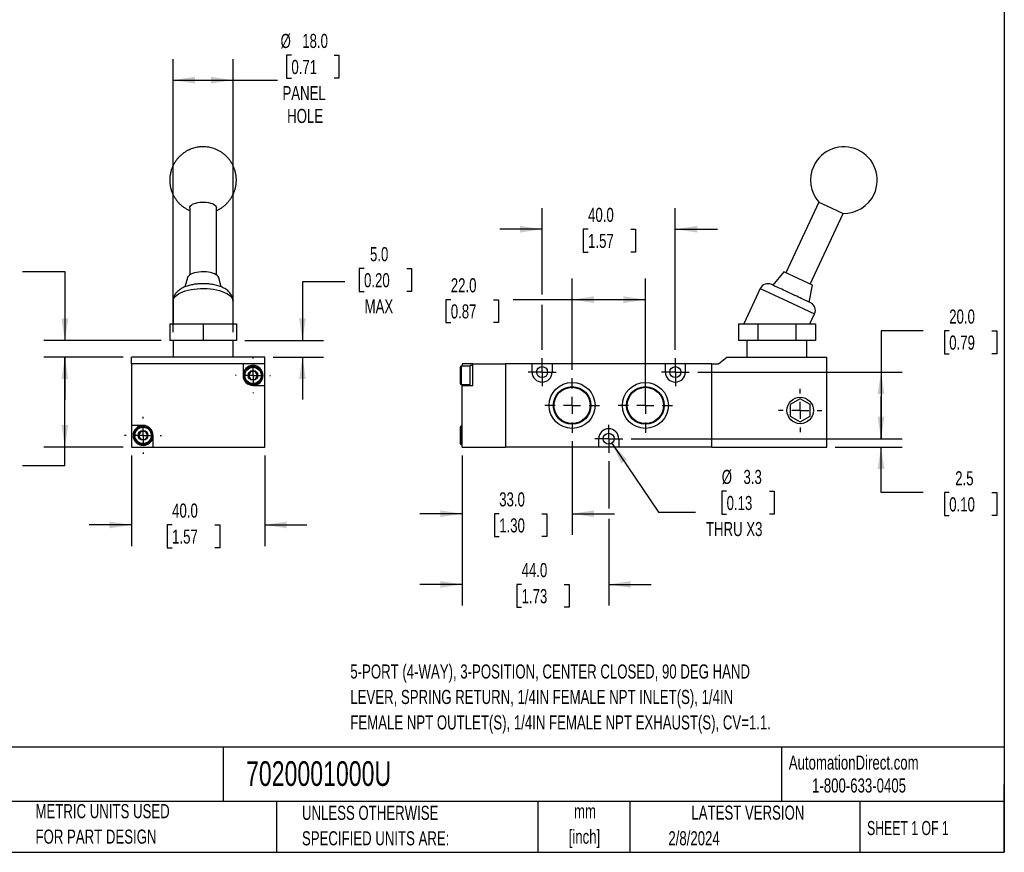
# Model space of a CAD drawing. Header units: millimetres. Extents: x 13 to 546, y 13 to 419.
# Tile 2 of 3: x 250 to 546, y 13 to 263. Entities that reach past the tile are written whole.
import ezdxf

# ---------------------------------------------------------------- set-up
doc = ezdxf.new("R2010")
doc.units = ezdxf.units.MM
doc.header["$LTSCALE"] = 2
doc.linetypes.add('CENTERX2', pattern=[20.32, 12.7, -2.54, 2.54, -2.54])
doc.layers.add('CENTER', color=40, linetype='CENTERX2')
doc.layers.add('DIMENSIONS', color=140, linetype='Continuous', lineweight=25)
doc.layers.add('TEXT', color=140, linetype='Continuous', lineweight=25)
doc.styles.add('SLDTEXTSTYLE0', font='TXT', dxfattribs={"width": 0.7})
doc.styles.add('SLDTEXTSTYLE1', font='TXT', dxfattribs={"width": 0.65})
doc.dimstyles.new('SLDDIMSTYLE2', dxfattribs={"dimtxt": 4.316016, "dimasz": 6.604, "dimexe": 0, "dimexo": 0.0625, "dimgap": 1.079004, "dimtad": 0, "dimtih": 1, "dimtoh": 1, "dimrnd": 1e-09, "dimzin": 12, "dimdsep": 46, "dimtxsty": 'SLDTEXTSTYLE0', "dimsah": 1, "dimcen": 0.09, "dimadec": 0, "dimazin": 3, "dimtfac": 1, "dimtmove": 0, "dimatfit": 0, "dimfxl": 0, "dimfrac": 2, "dimtolj": 1, "dimtzin": 12, "dimarcsym": 0})
doc.dimstyles.new('SLDDIMSTYLE3', dxfattribs={"dimtxt": 4.316016, "dimasz": 6.604, "dimexe": 0, "dimexo": 0.0625, "dimgap": 1.079004, "dimtad": 0, "dimtih": 1, "dimtoh": 1, "dimrnd": 1e-09, "dimzin": 4, "dimdsep": 46, "dimtxsty": 'SLDTEXTSTYLE0', "dimsah": 1, "dimcen": 0.09, "dimadec": 0, "dimazin": 1, "dimtfac": 1, "dimtofl": 0, "dimtmove": 0, "dimatfit": 3, "dimfxl": 0, "dimfrac": 2, "dimtolj": 1, "dimtzin": 12, "dimarcsym": 0})
doc.dimstyles.new('SLDDIMSTYLE4', dxfattribs={"dimtxt": 4.316016, "dimasz": 6.604, "dimexe": 0, "dimexo": 0.0625, "dimgap": 1.079004, "dimtad": 0, "dimtih": 1, "dimtoh": 1, "dimrnd": 1e-09, "dimzin": 4, "dimdsep": 46, "dimtxsty": 'SLDTEXTSTYLE0', "dimsah": 1, "dimcen": 0.09, "dimadec": 0, "dimazin": 1, "dimtfac": 1, "dimtmove": 0, "dimatfit": 0, "dimfxl": 0, "dimfrac": 2, "dimtolj": 1, "dimtzin": 12, "dimarcsym": 0})
doc.dimstyles.new('SLDDIMSTYLE6', dxfattribs={"dimtxt": 4.316016, "dimasz": 6.604, "dimexe": 0, "dimexo": 0.0625, "dimgap": 1.079004, "dimtad": 0, "dimtih": 1, "dimtoh": 1, "dimrnd": 1e-09, "dimzin": 12, "dimdsep": 46, "dimtxsty": 'SLDTEXTSTYLE0', "dimsah": 1, "dimcen": 0, "dimadec": 0, "dimazin": 3, "dimtfac": 1, "dimtofl": 0, "dimtmove": 0, "dimatfit": 3, "dimfxl": 0, "dimfrac": 2, "dimtolj": 1, "dimtzin": 12, "dimarcsym": 0})

# ---------------------------------------------------------------- blocks, each defined once
blk = doc.blocks.new('_D_8')
at = {"layer": 'DIMENSIONS'}
for p, q in [((284.02, 131.8), (284.02, 104.63)), ((324.02, 131.8), (324.02, 104.63)), ((284.02, 110.98), (271.32, 110.98)), ((296.23, 110.98), (294.78, 110.98)), ((294.78, 110.98), (294.78, 104.12)), ((309.06, 110.98), (310.51, 110.98)), ((310.51, 110.98), (310.51, 104.12)), ((324.02, 110.98), (336.72, 110.98)), ((294.78, 104.12), (296.23, 104.12)), ((310.51, 104.12), (309.06, 104.12))]:
    blk.add_line(p, q, dxfattribs=at)
for points in [[(284.02, 110.98), (277.41, 111.99), (277.41, 109.96)], [(324.02, 110.98), (330.62, 109.96), (330.62, 111.99)]]:
    blk.add_solid(points, dxfattribs=at)
at = {"layer": 'DIMENSIONS', "char_height": 4.233, "attachment_point": 1, "style": 'SLDTEXTSTYLE0'}
for s, insert in [('40.0', (296.23, 117.4)), ('1.57', (296.23, 109.58))]:
    blk.add_mtext(s, dxfattribs=dict(at, insert=insert))
blk = doc.blocks.new('_D_9')
at = {"layer": 'DIMENSIONS'}
for p, q in [((281.48, 161.34), (257.67, 161.34)), ((264.02, 134.34), (264.02, 161.34)), ((281.48, 134.34), (257.67, 134.34)), ((264.02, 128.83), (264.02, 134.34)), ((230.71, 128.83), (229.26, 128.83)), ((229.26, 128.83), (229.26, 121.97)), ((243.54, 128.83), (244.98, 128.83)), ((244.98, 128.83), (244.98, 121.97)), ((251.32, 128.83), (264.02, 128.83)), ((229.26, 121.97), (230.71, 121.97)), ((244.98, 121.97), (243.54, 121.97))]:
    blk.add_line(p, q, dxfattribs=at)
for points in [[(264.02, 161.34), (263, 154.74), (265.03, 154.74)], [(264.02, 134.34), (265.03, 140.94), (263, 140.94)]]:
    blk.add_solid(points, dxfattribs=at)
at = {"layer": 'DIMENSIONS', "char_height": 4.233, "attachment_point": 1, "style": 'SLDTEXTSTYLE0'}
for s, insert in [('27.0', (230.71, 135.26)), ('1.06', (230.71, 127.43))]:
    blk.add_mtext(s, dxfattribs=dict(at, insert=insert))
blk = doc.blocks.new('_D_10')
at = {"layer": 'DIMENSIONS'}
for p, q in [((232.69, 191.06), (231.24, 191.06)), ((231.24, 191.06), (231.24, 184.2)), ((245.52, 191.06), (246.97, 191.06)), ((246.97, 191.06), (246.97, 184.2)), ((251.32, 187.03), (264.02, 187.03)), ((264.02, 187.03), (264.02, 166.34)), ((231.24, 184.2), (232.69, 184.2)), ((246.97, 184.2), (245.52, 184.2)), ((292.98, 166.34), (257.67, 166.34)), ((281.48, 161.34), (257.67, 161.34)), ((264.02, 161.34), (264.02, 148.64))]:
    blk.add_line(p, q, dxfattribs=at)
for points in [[(264.02, 166.34), (265.03, 172.94), (263, 172.94)], [(264.02, 161.34), (263, 154.74), (265.03, 154.74)]]:
    blk.add_solid(points, dxfattribs=at)
at = {"layer": 'DIMENSIONS', "char_height": 4.233, "attachment_point": 1, "style": 'SLDTEXTSTYLE0'}
for s, insert in [('1.3', (234.49, 197.49)), ('0.05', (232.69, 189.66)), ('MIN', (233.42, 181.84))]:
    blk.add_mtext(s, dxfattribs=dict(at, insert=insert))
blk = doc.blocks.new('_D_11')
at = {"layer": 'DIMENSIONS'}
for p, q in [((353.85, 187.94), (352.4, 187.94)), ((352.4, 187.94), (352.4, 181.08)), ((366.67, 187.94), (368.12, 187.94)), ((368.12, 187.94), (368.12, 181.08)), ((348.05, 183.9), (335.35, 183.9)), ((335.35, 183.9), (335.35, 166.34)), ((352.4, 181.08), (353.85, 181.08)), ((368.12, 181.08), (366.67, 181.08)), ((318.06, 166.34), (341.7, 166.34)), ((326.56, 161.34), (341.7, 161.34)), ((335.35, 161.34), (335.35, 148.64))]:
    blk.add_line(p, q, dxfattribs=at)
for points in [[(335.35, 166.34), (336.37, 172.94), (334.34, 172.94)], [(335.35, 161.34), (334.34, 154.74), (336.37, 154.74)]]:
    blk.add_solid(points, dxfattribs=at)
at = {"layer": 'DIMENSIONS', "char_height": 4.233, "attachment_point": 1, "style": 'SLDTEXTSTYLE0'}
for s, insert in [('5.0', (355.64, 194.36)), ('0.20', (353.85, 186.54)), ('MAX', (354.02, 178.71))]:
    blk.add_mtext(s, dxfattribs=dict(at, insert=insert))
blk = doc.blocks.new('_D_12')
at = {"layer": 'DIMENSIONS'}
for p, q in [((332.04, 251.95), (330.59, 251.95)), ((330.59, 251.95), (330.59, 245.09)), ((344.87, 251.95), (346.32, 251.95)), ((346.32, 251.95), (346.32, 245.09)), ((296.52, 168.88), (296.52, 250.83)), ((314.52, 168.88), (314.52, 250.83)), ((296.52, 244.48), (314.52, 244.48)), ((314.52, 244.48), (327.82, 244.48)), ((330.59, 245.09), (332.04, 245.09)), ((346.32, 245.09), (344.87, 245.09))]:
    blk.add_line(p, q, dxfattribs=at)
for points in [[(296.52, 244.48), (303.12, 243.46), (303.12, 245.5)], [(314.52, 244.48), (307.91, 245.5), (307.91, 243.46)]]:
    blk.add_solid(points, dxfattribs=at)
at = {"layer": 'DIMENSIONS', "char_height": 4.233, "attachment_point": 1, "style": 'SLDTEXTSTYLE0'}
for s, insert in [('%%c', (328.79, 258.37)), ('18.0', (335.3, 258.37)), ('0.71', (332.04, 250.55)), ('PANEL', (329.36, 242.72)), ('HOLE', (330.76, 235.86))]:
    blk.add_mtext(s, dxfattribs=dict(at, insert=insert))
blk = doc.blocks.new('SW_CENTERMARKSYMBOL_7')
at = {"layer": 'CENTER', "color": 0}
for p, q in [((0, 5.08), (0, 5.54)), ((-5.08, 0), (-5.54, 0)), ((0, 0), (-2.54, 0)), ((0, 0), (0, 2.54)), ((0, 0), (0, -2.54)), ((0, 0), (2.54, 0)), ((5.08, 0), (5.54, 0)), ((0, -5.08), (0, -5.54))]:
    blk.add_line(p, q, dxfattribs=at)
blk = doc.blocks.new('SW_CENTERMARKSYMBOL_8')
at = {"layer": 'CENTER', "color": 0}
for p, q in [((0, 5.08), (0, 5.29)), ((-5.08, 0), (-5.29, 0)), ((0, 0), (-2.54, 0)), ((0, 0), (0, 2.54)), ((0, 0), (0, -2.54)), ((0, 0), (2.54, 0)), ((5.08, 0), (5.29, 0)), ((0, -5.08), (0, -5.29))]:
    blk.add_line(p, q, dxfattribs=at)
blk = doc.blocks.new('_D_13')
at = {"layer": 'DIMENSIONS'}
for p, q in [((416.32, 136.12), (416.32, 107.99)), ((383.32, 131.8), (383.32, 107.99)), ((383.32, 114.34), (370.62, 114.34)), ((394.44, 114.34), (392.99, 114.34)), ((392.99, 114.34), (392.99, 107.48)), ((407.26, 114.34), (408.71, 114.34)), ((408.71, 114.34), (408.71, 107.48)), ((416.32, 114.34), (429.02, 114.34)), ((392.99, 107.48), (394.44, 107.48)), ((408.71, 107.48), (407.26, 107.48))]:
    blk.add_line(p, q, dxfattribs=at)
for points in [[(383.32, 114.34), (376.72, 115.36), (376.72, 113.32)], [(416.32, 114.34), (422.93, 113.32), (422.93, 115.36)]]:
    blk.add_solid(points, dxfattribs=at)
at = {"layer": 'DIMENSIONS', "char_height": 4.233, "attachment_point": 1, "style": 'SLDTEXTSTYLE0'}
for s, insert in [('33.0', (394.44, 120.76)), ('1.30', (394.44, 112.94))]:
    blk.add_mtext(s, dxfattribs=dict(at, insert=insert))
blk = doc.blocks.new('_D_14')
at = {"layer": 'DIMENSIONS'}
for p, q in [((383.32, 131.8), (383.32, 86.76)), ((427.32, 130.11), (427.32, 115.86)), ((427.32, 112.82), (427.32, 86.76)), ((383.32, 93.11), (370.62, 93.11)), ((401.16, 93.11), (399.71, 93.11)), ((399.71, 93.11), (399.71, 86.25)), ((413.99, 93.11), (415.43, 93.11)), ((415.43, 93.11), (415.43, 86.25)), ((427.32, 93.11), (440.02, 93.11)), ((399.71, 86.25), (401.16, 86.25)), ((415.43, 86.25), (413.99, 86.25))]:
    blk.add_line(p, q, dxfattribs=at)
for points in [[(383.32, 93.11), (376.72, 94.12), (376.72, 92.09)], [(427.32, 93.11), (433.93, 92.09), (433.93, 94.12)]]:
    blk.add_solid(points, dxfattribs=at)
at = {"layer": 'DIMENSIONS', "char_height": 4.233, "attachment_point": 1, "style": 'SLDTEXTSTYLE0'}
for s, insert in [('44.0', (401.16, 99.53)), ('1.73', (401.16, 91.7))]:
    blk.add_mtext(s, dxfattribs=dict(at, insert=insert))
blk = doc.blocks.new('_D_15')
at = {"layer": 'DIMENSIONS'}
for p, q in [((416.32, 157.56), (416.32, 184.94)), ((438.32, 149.38), (438.32, 184.94)), ((379.9, 178.59), (378.45, 178.59)), ((378.45, 178.59), (378.45, 171.73)), ((392.73, 178.59), (394.18, 178.59)), ((394.18, 178.59), (394.18, 171.73)), ((416.32, 178.59), (398.58, 178.59)), ((438.32, 178.59), (416.32, 178.59)), ((378.45, 171.73), (379.9, 171.73)), ((394.18, 171.73), (392.73, 171.73))]:
    blk.add_line(p, q, dxfattribs=at)
for points in [[(416.32, 178.59), (422.93, 177.58), (422.93, 179.61)], [(438.32, 178.59), (431.72, 179.61), (431.72, 177.58)]]:
    blk.add_solid(points, dxfattribs=at)
at = {"layer": 'DIMENSIONS', "char_height": 4.233, "attachment_point": 1, "style": 'SLDTEXTSTYLE0'}
for s, insert in [('22.0', (379.9, 185.02)), ('0.87', (379.9, 177.19))]:
    blk.add_mtext(s, dxfattribs=dict(at, insert=insert))
blk = doc.blocks.new('_D_16')
at = {"layer": 'DIMENSIONS'}
for p, q in [((407.32, 180.12), (407.32, 206.09)), ((447.32, 163.57), (447.32, 206.09)), ((407.32, 199.74), (394.62, 199.74)), ((421.13, 199.74), (419.68, 199.74)), ((419.68, 199.74), (419.68, 192.88)), ((433.95, 199.74), (435.4, 199.74)), ((435.4, 199.74), (435.4, 192.88)), ((447.32, 199.74), (460.02, 199.74)), ((419.68, 192.88), (421.13, 192.88)), ((435.4, 192.88), (433.95, 192.88)), ((407.32, 163.57), (407.32, 177.07))]:
    blk.add_line(p, q, dxfattribs=at)
for points in [[(407.32, 199.74), (400.72, 200.75), (400.72, 198.72)], [(447.32, 199.74), (453.93, 198.72), (453.93, 200.75)]]:
    blk.add_solid(points, dxfattribs=at)
at = {"layer": 'DIMENSIONS', "char_height": 4.233, "attachment_point": 1, "style": 'SLDTEXTSTYLE0'}
for s, insert in [('40.0', (421.13, 206.16)), ('1.57', (421.13, 198.34))]:
    blk.add_mtext(s, dxfattribs=dict(at, insert=insert))
blk = doc.blocks.new('_D_17')
at = {"layer": 'DIMENSIONS'}
for p, q in [((509.08, 136.84), (509.08, 149.54)), ((434.05, 136.84), (515.43, 136.84)), ((495.36, 134.34), (515.43, 134.34)), ((509.08, 120.67), (509.08, 134.34)), ((521.78, 120.67), (509.08, 120.67)), ((529.56, 120.67), (528.11, 120.67)), ((528.11, 120.67), (528.11, 113.81)), ((542.38, 120.67), (543.83, 120.67)), ((543.83, 120.67), (543.83, 113.81)), ((528.11, 113.81), (529.56, 113.81)), ((543.83, 113.81), (542.38, 113.81))]:
    blk.add_line(p, q, dxfattribs=at)
for points in [[(509.08, 136.84), (510.1, 143.44), (508.06, 143.44)], [(509.08, 134.34), (508.06, 127.74), (510.1, 127.74)]]:
    blk.add_solid(points, dxfattribs=at)
at = {"layer": 'DIMENSIONS', "char_height": 4.233, "attachment_point": 1, "style": 'SLDTEXTSTYLE0'}
for s, insert in [('2.5', (531.35, 127.09)), ('0.10', (529.56, 119.26))]:
    blk.add_mtext(s, dxfattribs=dict(at, insert=insert))
blk = doc.blocks.new('_D_18')
at = {"layer": 'DIMENSIONS'}
for p, q in [((521.78, 169.21), (509.08, 169.21)), ((509.08, 169.21), (509.08, 156.84)), ((529.56, 169.21), (528.11, 169.21)), ((528.11, 169.21), (528.11, 162.35)), ((542.38, 169.21), (543.83, 169.21)), ((543.83, 169.21), (543.83, 162.35)), ((528.11, 162.35), (529.56, 162.35)), ((543.83, 162.35), (542.38, 162.35)), ((454.05, 156.84), (515.43, 156.84)), ((509.08, 156.84), (509.08, 136.84)), ((434.05, 136.84), (515.43, 136.84))]:
    blk.add_line(p, q, dxfattribs=at)
for points in [[(509.08, 156.84), (508.06, 150.24), (510.1, 150.24)], [(509.08, 136.84), (510.1, 143.44), (508.06, 143.44)]]:
    blk.add_solid(points, dxfattribs=at)
at = {"layer": 'DIMENSIONS', "char_height": 4.233, "attachment_point": 1, "style": 'SLDTEXTSTYLE0'}
for s, insert in [('20.0', (529.56, 175.63)), ('0.79', (529.56, 167.81))]:
    blk.add_mtext(s, dxfattribs=dict(at, insert=insert))
blk = doc.blocks.new('_D_19')
at = {"layer": 'DIMENSIONS'}
for p, q in [((428.25, 135.47), (442.24, 114.81)), ((462.72, 121.08), (461.27, 121.08)), ((461.27, 121.08), (461.27, 114.22)), ((475.55, 121.08), (477, 121.08)), ((477, 121.08), (477, 114.22)), ((442.24, 114.81), (453.35, 114.81)), ((461.27, 114.22), (462.72, 114.22)), ((477, 114.22), (475.55, 114.22))]:
    blk.add_line(p, q, dxfattribs=at)
blk.add_solid([(428.25, 135.47), (431.11, 129.44), (432.79, 130.57)], dxfattribs=at)
at = {"layer": 'DIMENSIONS', "char_height": 4.233, "attachment_point": 1, "style": 'SLDTEXTSTYLE0'}
for s, insert in [('%%c', (461.26, 127.5)), ('3.3', (467.78, 127.5)), ('0.13', (462.72, 119.67)), ('THRU X3', (456.52, 111.85))]:
    blk.add_mtext(s, dxfattribs=dict(at, insert=insert))
blk = doc.blocks.new('SW_CENTERMARKSYMBOL_9')
at = {"layer": 'CENTER', "color": 0}
for p, q in [((0, 5.08), (0, 8.18)), ((-5.08, 0), (-8.18, 0)), ((0, 0), (-2.54, 0)), ((0, 0), (0, 2.54)), ((0, 0), (0, -2.54)), ((0, 0), (2.54, 0)), ((5.08, 0), (8.18, 0)), ((0, -5.08), (0, -8.18))]:
    blk.add_line(p, q, dxfattribs=at)
blk = doc.blocks.new('SW_CENTERMARKSYMBOL_10')
at = {"layer": 'CENTER', "color": 0}
for p, q in [((0, 5.08), (0, 8.18)), ((-5.08, 0), (-8.18, 0)), ((0, 0), (-2.54, 0)), ((0, 0), (0, 2.54)), ((0, 0), (0, -2.54)), ((0, 0), (2.54, 0)), ((5.08, 0), (8.18, 0)), ((0, -5.08), (0, -8.18))]:
    blk.add_line(p, q, dxfattribs=at)
blk = doc.blocks.new('SW_CENTERMARKSYMBOL_11')
at = {"layer": 'CENTER', "color": 0}
for p, q in [((0, 2.54), (0, 4.19)), ((-2.54, 0), (-4.19, 0)), ((0, 0), (-2.54, 0)), ((0, 0), (0, 2.54)), ((0, 0), (0, -2.54)), ((0, 0), (2.54, 0)), ((2.54, 0), (4.19, 0)), ((0, -2.54), (0, -4.19))]:
    blk.add_line(p, q, dxfattribs=at)
blk = doc.blocks.new('SW_CENTERMARKSYMBOL_12')
at = {"layer": 'CENTER', "color": 0}
for p, q in [((0, 2.54), (0, 4.19)), ((-2.54, 0), (-4.19, 0)), ((0, 0), (-2.54, 0)), ((0, 0), (0, 2.54)), ((0, 0), (0, -2.54)), ((0, 0), (2.54, 0)), ((2.54, 0), (4.19, 0)), ((0, -2.54), (0, -4.19))]:
    blk.add_line(p, q, dxfattribs=at)
blk = doc.blocks.new('SW_CENTERMARKSYMBOL_13')
at = {"layer": 'CENTER', "color": 0}
for p, q in [((0, 2.54), (0, 4.19)), ((-2.54, 0), (-4.19, 0)), ((0, 0), (-2.54, 0)), ((0, 0), (0, 2.54)), ((0, 0), (0, -2.54)), ((0, 0), (2.54, 0)), ((2.54, 0), (4.19, 0)), ((0, -2.54), (0, -4.19))]:
    blk.add_line(p, q, dxfattribs=at)
blk = doc.blocks.new('SW_CENTERMARKSYMBOL_14')
at = {"layer": 'CENTER', "color": 0}
for p, q in [((0, 5.08), (0, 6.515)), ((-5.08, 0), (-6.515, 0)), ((0, 0), (-2.54, 0)), ((0, 0), (0, 2.54)), ((0, 0), (0, -2.54)), ((0, 0), (2.54, 0)), ((5.08, 0), (6.515, 0)), ((0, -5.08), (0, -6.515))]:
    blk.add_line(p, q, dxfattribs=at)

msp = doc.modelspace()

# ---------------------------------------------------------------- linework, layer by layer
for p, q in [((490.439995, 207.864511), (480.536, 186.625326)), ((490.439995, 207.864511), (494.065226, 206.174038)), ((301.515377, 206.174038), (301.515377, 186.02012)), ((309.515377, 186.02012), (309.515377, 206.174038)), ((487.786462, 183.24438), (497.690457, 204.483565)), ((494.065226, 206.174038), (497.690457, 204.483565)), ((479.853224, 186.943709), (476.610293, 182.939023)), ((484.161231, 184.934853), (479.853224, 186.943709)), ((300.794253, 185.168409), (300.030818, 182.412141)), ((310.998598, 182.416974), (310.236502, 185.168409)), ((488.469238, 182.925996), (484.161231, 184.934853)), ((472.834824, 181.941109), (467.891556, 171.340236)), ((472.834824, 181.941109), (480.991594, 178.137544)), ((487.485987, 177.867604), (488.469238, 182.925996)), ((296.515377, 178.137544), (296.515377, 171.340236)), ((314.515377, 171.340236), (314.515377, 178.137544)), ((480.991594, 178.137544), (489.148364, 174.33398)), ((487.752358, 171.340236), (489.148364, 174.33398)), ((295.515377, 171.340236), (295.515377, 166.340236)), ((295.515377, 171.340236), (305.515377, 171.340236)), ((305.515377, 171.340236), (315.515377, 171.340236)), ((305.515377, 171.340236), (305.515377, 166.340236)), ((315.515377, 171.340236), (315.515377, 166.340236)), ((466.274952, 171.340236), (466.274952, 166.340236)), ((466.274952, 171.340236), (472.048454, 171.340236)), ((472.048454, 171.340236), (472.048454, 166.340236)), ((472.048454, 171.340236), (483.59546, 171.340236)), ((483.59546, 171.340236), (489.368963, 171.340236)), ((483.59546, 166.340236), (483.59546, 171.340236)), ((489.368963, 171.340236), (489.368963, 166.340236)), ((305.515377, 166.340236), (295.515377, 166.340236)), ((296.515377, 166.340236), (296.515377, 161.340236)), ((315.515377, 166.340236), (305.515377, 166.340236)), ((314.515377, 161.340236), (314.515377, 166.340236)), ((472.048454, 166.340236), (466.274952, 166.340236)), ((468.821957, 166.340236), (468.821957, 161.340236)), ((483.59546, 166.340236), (472.048454, 166.340236)), ((489.368963, 166.340236), (483.59546, 166.340236)), ((486.821957, 161.340236), (486.821957, 166.340236)), ((324.015377, 161.340236), (284.015377, 161.340236)), ((284.015377, 159.340236), (284.015377, 161.340236)), ((324.015377, 159.340236), (324.015377, 161.340236)), ((460.321957, 159.340236), (462.821957, 161.340236)), ((462.821957, 161.340236), (492.821957, 161.340236)), ((492.821957, 134.340236), (492.821957, 161.340236)), ((284.015377, 159.340236), (284.015377, 140.840236)), ((317.515377, 159.340236), (284.015377, 159.340236)), ((317.515377, 159.340236), (317.515377, 155.840236)), ((324.015377, 159.340236), (317.515377, 159.340236)), ((324.015377, 152.840236), (324.015377, 159.340236)), ((385.721957, 158.590236), (383.021957, 158.590236)), ((383.021957, 158.590236), (383.021957, 153.090236)), ((386.521957, 159.340236), (383.321957, 159.340236)), ((383.321957, 159.340236), (383.321957, 158.590236)), ((386.521957, 158.840236), (385.721957, 158.840236)), ((385.721957, 155.840236), (385.721957, 158.840236)), ((386.521957, 152.840236), (386.521957, 159.340236)), ((386.521957, 159.340236), (396.321957, 159.340236)), ((396.321957, 159.340236), (396.321957, 134.340236)), ((404.321957, 159.340236), (396.321957, 159.340236)), ((404.321957, 156.840236), (404.321957, 159.340236)), ((410.321957, 159.340236), (404.321957, 159.340236)), ((410.321957, 159.340236), (410.321957, 156.840236)), ((444.321957, 159.340236), (410.321957, 159.340236)), ((444.321957, 156.840236), (444.321957, 159.340236)), ((450.321957, 159.340236), (444.321957, 159.340236)), ((450.321957, 159.340236), (450.321957, 156.840236)), ((458.321957, 159.340236), (450.321957, 159.340236)), ((458.321957, 134.340236), (458.321957, 159.340236)), ((458.321957, 159.340236), (460.321957, 159.340236)), ((385.721957, 152.840236), (385.721957, 155.840236)), ((320.515377, 152.840236), (324.015377, 152.840236)), ((324.015377, 134.340236), (324.015377, 152.840236)), ((383.021957, 153.090236), (385.721957, 153.090236)), ((383.321957, 153.090236), (383.321957, 152.840236)), ((383.321957, 152.840236), (386.521957, 152.840236)), ((383.321957, 134.340236), (383.321957, 152.840236)), ((484.821957, 148.804337), (481.821957, 147.072287)), ((487.821957, 147.072287), (484.821957, 148.804337)), ((481.821957, 147.072287), (481.821957, 143.608185)), ((487.821957, 143.608185), (487.821957, 147.072287)), ((481.821957, 143.608185), (484.821957, 141.876134)), ((484.821957, 141.876134), (487.821957, 143.608185)), ((287.515377, 140.840236), (284.015377, 140.840236)), ((284.015377, 140.840236), (284.015377, 134.340236)), ((383.321957, 140.590236), (383.021957, 140.590236)), ((383.021957, 140.590236), (383.021957, 135.090236)), ((290.515377, 134.340236), (290.515377, 137.840236)), ((424.321957, 134.340236), (424.321957, 136.840236)), ((430.321957, 136.840236), (430.321957, 134.340236)), ((284.015377, 134.340236), (290.515377, 134.340236)), ((290.515377, 134.340236), (324.015377, 134.340236)), ((383.021957, 135.090236), (383.321957, 135.090236)), ((383.321957, 134.340236), (396.321957, 134.340236)), ((424.321957, 134.340236), (396.321957, 134.340236)), ((430.321957, 134.340236), (424.321957, 134.340236)), ((458.321957, 134.340236), (430.321957, 134.340236)), ((458.321957, 134.340236), (492.821957, 134.340236))]:
    msp.add_line(p, q)
at = {"flags": 128}
for points in [[(301.515377, 206.174038), (301.569932, 206.452281), (301.732108, 206.722934), (301.997482, 206.978615), (302.358815, 207.212348), (302.806251, 207.41776), (303.327585, 207.589246), (303.908596, 207.722129), (304.533435, 207.812783), (305.18506, 207.858738), (305.845695, 207.858738), (306.497319, 207.812783), (307.122159, 207.722129), (307.70317, 207.589246), (308.224504, 207.41776), (308.671939, 207.212348), (309.033272, 206.978615), (309.298646, 206.722934), (309.460823, 206.452281), (309.515377, 206.174038)], [(310.236502, 185.168409), (310.21303, 185.241503), (310.047214, 185.540966), (309.775175, 185.826222), (309.40329, 186.090585), (308.940276, 186.327859), (308.396985, 186.532482), (307.786152, 186.699658), (307.122093, 186.825468), (306.420375, 186.906964), (305.697444, 186.942235), (304.970246, 186.930455), (304.255825, 186.8719), (303.570927, 186.767942), (302.931605, 186.621018), (302.352845, 186.434571), (301.848212, 186.212973), (301.429534, 185.961416), (301.106624, 185.685798), (300.887052, 185.392578), (300.794253, 185.168409)], [(296.515377, 178.137544), (296.529044, 178.347074), (296.638126, 178.76359), (296.854965, 179.172507), (297.176931, 179.568861), (297.600114, 179.947841), (298.119377, 180.304846), (298.728418, 180.635543), (299.419843, 180.935917), (300.18526, 181.202324), (301.015377, 181.431528), (301.900119, 181.620747), (302.828744, 181.767685), (303.789982, 181.870558), (304.772163, 181.928118), (305.763366, 181.939664), (306.751559, 181.905059), (307.724747, 181.824721), (308.671115, 181.699625), (309.579178, 181.531291), (310.437911, 181.321761), (311.236891, 181.073579), (311.96642, 180.789758), (312.617642, 180.473742), (313.182652, 180.129368), (313.654592, 179.760816), (314.027733, 179.37256), (314.297545, 178.969312), (314.460753, 178.555968), (314.515377, 178.137544), (314.515377, 178.137544)]]:
    msp.add_lwpolyline(points, dxfattribs=at)
for centre, radius in [((320.515377, 155.840236), 2.75), ((320.515377, 155.840236), 1.4637), ((407.321957, 156.840236), 1.65), ((447.321957, 156.840236), 1.65), ((416.321957, 146.840236), 6.9), ((438.321957, 146.840236), 6.9), ((416.321957, 146.840236), 5.640675), ((416.321957, 146.840236), 5.434304), ((438.321957, 146.840236), 5.640675), ((438.321957, 146.840236), 5.434304), ((484.821957, 145.340236), 3.975), ((287.515377, 137.840236), 2.75), ((287.515377, 137.840236), 1.4637), ((427.321957, 136.840236), 1.65)]:
    msp.add_circle(centre, radius)
for centre, radius, start, end in [((497.938586, 214.480487), 10, 335, 155), ((497.938586, 214.480487), 10, 155, 221.42182152), ((497.938586, 214.480487), 10, 268.57817848, 335), ((475.100594, 180.884563), 2.5, 65, 155), ((486.882595, 175.390526), 2.5, 335, 65), ((320.515377, 155.840236), 3, 0, 180), ((320.515377, 155.840236), 1.25, 90, 150), ((320.515377, 155.840236), 1.25, 30, 90), ((383.021957, 158.290236), 0.3, 90, 180), ((407.321957, 156.840236), 3, 180, 0), ((447.321957, 156.840236), 3, 180, 0), ((320.515377, 155.840236), 3, 180, 270), ((320.515377, 155.840236), 1.25, 150, 210), ((320.515377, 155.840236), 1.25, 210, 270), ((320.515377, 155.840236), 3, 270, 0), ((320.515377, 155.840236), 1.25, 270, 330), ((320.515377, 155.840236), 1.25, 330, 30), ((383.021957, 153.390236), 0.3, 180, 270), ((287.515377, 137.840236), 3, 90, 0), ((287.515377, 137.840236), 1.25, 90, 150), ((287.515377, 137.840236), 3, 0, 90), ((287.515377, 137.840236), 1.25, 30, 90), ((383.021957, 140.290236), 0.3, 90, 180), ((427.321957, 136.840236), 3, 0, 180), ((287.515377, 137.840236), 1.25, 150, 210), ((287.515377, 137.840236), 1.25, 210, 270), ((287.515377, 137.840236), 1.25, 270, 330), ((287.515377, 137.840236), 1.25, 330, 30), ((383.021957, 135.390236), 0.3, 180, 270)]:
    msp.add_arc(centre, radius, start, end)
for points, knots in [([(305.515377, 224.480487), (305.1691, 224.470688), (304.684579, 224.456979), (303.975771, 224.366009), (303.377537, 224.257929), (302.672746, 224.077568), (301.945479, 223.832757), (301.202689, 223.515277), (300.461786, 223.123582), (299.736123, 222.656962), (299.037809, 222.116358), (298.377816, 221.504024), (297.766174, 220.823438), (297.212053, 220.079181), (296.723778, 219.276842), (296.308821, 218.422905), (295.973777, 217.524642), (295.724344, 216.590005), (295.565305, 215.627511), (295.500522, 214.64613), (295.532947, 213.65518), (295.664653, 212.66422), (295.896882, 211.682955), (296.230136, 210.721136), (296.664294, 209.788511), (297.178566, 208.928591), (297.756519, 208.148707), (298.380886, 207.452569), (299.065966, 206.819744), (299.803269, 206.253366), (300.587862, 205.768461), (301.162029, 205.458667), (301.480601, 205.333767), (301.515377, 205.320133)], [0, 0, 0, 0, 0.03804496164, 0.05323355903, 0.07851601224, 0.10483077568, 0.13313819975, 0.16279307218, 0.19353707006, 0.22516258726, 0.25751969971, 0.29049537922, 0.32400269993, 0.35797375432, 0.39235510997, 0.42710487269, 0.46219079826, 0.49758911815, 0.53328388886, 0.56926677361, 0.6055372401, 0.64210322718, 0.67898241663, 0.71620437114, 0.75381401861, 0.79187738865, 0.82615182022, 0.86037594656, 0.89452203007, 0.92854973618, 0.96238731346, 0.99589410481, 1, 1, 1, 1]), ([(309.515377, 205.323925), (309.615451, 205.365519), (309.973839, 205.514474), (310.567884, 205.839905), (311.294933, 206.303312), (311.992862, 206.844808), (312.652962, 207.456896), (313.264574, 208.13755), (313.818703, 208.881788), (314.306976, 209.684132), (314.721934, 210.538068), (315.056978, 211.436331), (315.30641, 212.370968), (315.46545, 213.333462), (315.530233, 214.314843), (315.497808, 215.305793), (315.366102, 216.296753), (315.133873, 217.278018), (314.800618, 218.239836), (314.366462, 219.172464), (313.852185, 220.032374), (313.274246, 220.812291), (312.64983, 221.508311), (311.964931, 222.141577), (311.226955, 222.706318), (310.44485, 223.197273), (309.630504, 223.609537), (308.803591, 223.937973), (308.010466, 224.174991), (307.310857, 224.325202), (306.672375, 224.419056), (306.091539, 224.47137), (305.695896, 224.47763), (305.515377, 224.480487)], [0, 0, 0, 0, 0.0119110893, 0.0426566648, 0.0742838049, 0.1066425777, 0.1396199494, 0.1731289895, 0.2071017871, 0.2414849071, 0.276236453, 0.311324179, 0.3467243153, 0.3824209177, 0.4184056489, 0.4546779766, 0.4912458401, 0.528126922, 0.5653507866, 0.602962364, 0.6410276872, 0.6753038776, 0.7095297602, 0.7436775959, 0.7777070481, 0.8115463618, 0.8450548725, 0.8779152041, 0.909233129, 0.9359511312, 0.9565077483, 0.98015593, 1, 1, 1, 1]), ([(305.515377, 183.384563), (305.207445, 183.380225), (304.773762, 183.374116), (304.137796, 183.333295), (303.598748, 183.284299), (302.968229, 183.202756), (302.322879, 183.092555), (301.668114, 182.949945), (301.017685, 182.773663), (300.380223, 182.561783), (299.762579, 182.311796), (299.170882, 182.020338), (298.613475, 181.684311), (298.101367, 181.302343), (297.646634, 180.875946), (297.258685, 180.408396), (296.945127, 179.903371), (296.70802, 179.364264), (296.564971, 178.796358), (296.503331, 178.376749), (296.519243, 178.153746), (296.5212, 178.126319)], [0, 0, 0, 0, 0.0700514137, 0.098658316, 0.1459744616, 0.1948527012, 0.2471182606, 0.3015150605, 0.3576470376, 0.4152510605, 0.4741995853, 0.5343876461, 0.5955591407, 0.6567025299, 0.7165623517, 0.7743555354, 0.830152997, 0.884582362, 0.9384191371, 0.9924260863, 1, 1, 1, 1]), ([(314.509725, 178.146039), (314.504441, 178.319278), (314.49287, 178.698682), (314.351078, 179.277301), (314.116217, 179.849191), (313.793428, 180.379254), (313.396305, 180.864808), (312.914267, 181.317303), (312.352824, 181.729649), (311.726953, 182.093529), (311.055913, 182.405374), (310.355504, 182.66685), (309.634525, 182.882267), (308.903953, 183.054558), (308.166415, 183.188358), (307.490031, 183.27822), (306.879139, 183.334784), (306.244466, 183.375142), (305.789996, 183.381014), (305.515377, 183.384563)], [0, 0, 0, 0, 0.0477181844, 0.1045058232, 0.1639706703, 0.2203713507, 0.2799204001, 0.3433528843, 0.4103230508, 0.4787714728, 0.5459435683, 0.6112565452, 0.6748818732, 0.73661942, 0.795559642, 0.8541424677, 0.8963960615, 0.9373962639, 1, 1, 1, 1]), ([(482.04814, 180.403314), (480.485794, 181.131848), (478.987319, 181.830598), (476.777828, 182.860901), (476.157139, 183.150332), (476.157139, 183.150332)], [0, 0, 0, 0, 0.5, 0.5, 1, 1, 1, 1]), ([(487.93914, 177.656295), (487.93914, 177.656295), (487.318452, 177.945727), (485.108961, 178.97603), (483.610486, 179.67478), (482.04814, 180.403314)], [0, 0, 0, 0, 0.5, 0.5, 1, 1, 1, 1]), ([(320.515377, 153.390236), (319.163186, 153.390236), (318.065377, 154.488044), (318.065377, 157.192428), (319.163186, 158.290236), (320.515377, 158.290236)], [0, 0, 0, 0, 0.5, 0.5, 1, 1, 1, 1]), ([(319.79369, 157.090236), (319.675852, 156.886134), (319.556248, 156.678976), (319.310823, 156.253886), (319.189987, 156.044592), (319.072002, 155.840236)], [0, 0, 0, 0, 0.5, 0.5, 1, 1, 1, 1]), ([(321.237065, 157.090236), (321.001275, 157.090236), (320.761697, 157.090236), (320.269058, 157.090236), (320.029479, 157.090236), (319.79369, 157.090236)], [0, 0, 0, 0, 0.5, 0.5, 1, 1, 1, 1]), ([(320.515377, 158.290236), (321.867569, 158.290236), (322.965377, 157.192428), (322.965377, 154.488044), (321.867569, 153.390236), (320.515377, 153.390236)], [0, 0, 0, 0, 0.5, 0.5, 1, 1, 1, 1]), ([(321.958753, 155.840236), (321.840915, 156.044337), (321.721312, 156.251496), (321.475886, 156.676586), (321.35505, 156.88588), (321.237065, 157.090236)], [0, 0, 0, 0, 0.5, 0.5, 1, 1, 1, 1]), ([(382.721957, 158.290236), (382.721957, 158.290236), (382.721957, 157.192428), (382.721957, 154.488044), (382.721957, 153.390236), (382.721957, 153.390236)], [0, 0, 0, 0, 0.5, 0.5, 1, 1, 1, 1]), ([(319.072002, 155.840236), (319.18984, 155.636135), (319.309443, 155.428976), (319.554869, 155.003886), (319.675705, 154.794592), (319.793689, 154.590236)], [0, 0, 0, 0, 0.5, 0.5, 1, 1, 1, 1]), ([(319.793689, 154.590236), (320.029479, 154.590236), (320.269058, 154.590236), (320.761697, 154.590236), (321.001275, 154.590236), (321.237065, 154.590236)], [0, 0, 0, 0, 0.5, 0.5, 1, 1, 1, 1]), ([(321.237065, 154.590236), (321.354903, 154.794337), (321.474506, 155.001496), (321.719932, 155.426586), (321.840768, 155.63588), (321.958753, 155.840236)], [0, 0, 0, 0, 0.5, 0.5, 1, 1, 1, 1]), ([(287.515377, 135.390236), (286.163186, 135.390236), (285.065377, 136.488044), (285.065377, 139.192428), (286.163186, 140.290236), (287.515377, 140.290236)], [0, 0, 0, 0, 0.5, 0.5, 1, 1, 1, 1]), ([(286.79369, 139.090236), (286.675852, 138.886134), (286.556248, 138.678976), (286.310823, 138.253886), (286.189987, 138.044592), (286.072002, 137.840236)], [0, 0, 0, 0, 0.5, 0.5, 1, 1, 1, 1]), ([(288.237065, 139.090236), (288.001275, 139.090236), (287.761697, 139.090236), (287.269058, 139.090236), (287.029479, 139.090236), (286.79369, 139.090236)], [0, 0, 0, 0, 0.5, 0.5, 1, 1, 1, 1]), ([(287.515377, 140.290236), (288.867569, 140.290236), (289.965377, 139.192428), (289.965377, 136.488044), (288.867569, 135.390236), (287.515377, 135.390236)], [0, 0, 0, 0, 0.5, 0.5, 1, 1, 1, 1]), ([(288.958753, 137.840236), (288.840915, 138.044337), (288.721312, 138.251496), (288.475886, 138.676586), (288.35505, 138.88588), (288.237065, 139.090236)], [0, 0, 0, 0, 0.5, 0.5, 1, 1, 1, 1]), ([(382.721957, 140.290236), (382.721957, 140.290236), (382.721957, 139.192428), (382.721957, 136.488044), (382.721957, 135.390236), (382.721957, 135.390236)], [0, 0, 0, 0, 0.5, 0.5, 1, 1, 1, 1]), ([(286.072002, 137.840236), (286.18984, 137.636135), (286.309443, 137.428976), (286.554869, 137.003886), (286.675705, 136.794592), (286.793689, 136.590236)], [0, 0, 0, 0, 0.5, 0.5, 1, 1, 1, 1]), ([(286.793689, 136.590236), (287.029479, 136.590236), (287.269058, 136.590236), (287.761697, 136.590236), (288.001275, 136.590236), (288.237065, 136.590236)], [0, 0, 0, 0, 0.5, 0.5, 1, 1, 1, 1]), ([(288.237065, 136.590236), (288.354903, 136.794337), (288.474506, 137.001496), (288.719932, 137.426586), (288.840768, 137.63588), (288.958753, 137.840236)], [0, 0, 0, 0, 0.5, 0.5, 1, 1, 1, 1])]:
    msp.add_open_spline(points, degree=3, knots=knots)
at = {"layer": 'TEXT'}
for p, q in [((546.1, 419.1), (546.1, 12.7)), ((546.1, 44.252215), (12.7, 44.252215)), ((311.517791, 44.252215), (311.517791, 27.94)), ((479.150755, 44.252215), (479.150755, 27.94)), ((546.1, 12.7), (546.1, 33.02)), ((546.1, 27.94), (12.7, 27.94)), ((327.560355, 27.94), (327.560355, 12.7)), ((406.048609, 27.94), (406.048609, 12.7)), ((433.624195, 27.94), (433.624195, 12.7)), ((502.697498, 27.94), (502.697498, 12.7)), ((12.7, 12.7), (546.1, 12.7))]:
    msp.add_line(p, q, dxfattribs=at)

# ---------------------------------------------------------------- block references
at = {"layer": 'CENTER'}
for name, p in [('SW_CENTERMARKSYMBOL_8', (320.515377, 155.840236)), ('SW_CENTERMARKSYMBOL_12', (407.321957, 156.840236)), ('SW_CENTERMARKSYMBOL_11', (447.321957, 156.840236)), ('SW_CENTERMARKSYMBOL_10', (416.321957, 146.840236)), ('SW_CENTERMARKSYMBOL_9', (438.321957, 146.840236)), ('SW_CENTERMARKSYMBOL_14', (484.821957, 145.340236)), ('SW_CENTERMARKSYMBOL_7', (287.515377, 137.840236)), ('SW_CENTERMARKSYMBOL_13', (427.321957, 136.840236))]:
    msp.add_blockref(name, p, dxfattribs=at)

# ---------------------------------------------------------------- texts
at = {"layer": 'TEXT'}
for s, insert, char_height, attachment_point, style in [('5-PORT (4-WAY), 3-POSITION, CENTER CLOSED, 90 DEG HAND', (349.739375, 69.091759), 4.23333333, 1, 'SLDTEXTSTYLE0'), ('LEVER, SPRING RETURN, 1/4IN FEMALE NPT INLET(S), 1/4IN', (349.739375, 61.447315), 4.23333333, 1, 'SLDTEXTSTYLE0'), ('FEMALE NPT OUTLET(S), 1/4IN FEMALE NPT EXHAUST(S), CV=1.1.', (349.739375, 53.802871), 4.23333333, 1, 'SLDTEXTSTYLE0'), ('AutomationDirect.com', (481.389918, 41.753063), 4.23333333, 1, 'SLDTEXTSTYLE0'), ('7020001000U', (318.415444, 40.037097), 7.40833333, 1, 'SLDTEXTSTYLE0'), ('1-800-633-0405', (488.38316, 34.874048), 4.23333333, 1, 'SLDTEXTSTYLE0'), ('METRIC UNITS USED', (255.208669, 27.165083), 4.23333333, 1, 'SLDTEXTSTYLE0'), ('UNLESS OTHERWISE', (335.215826, 26.667975), 4.23333333, 1, 'SLDTEXTSTYLE0'), ('LATEST VERSION', (469.104263, 26.727988), 4.23333333, 2, 'SLDTEXTSTYLE0'), ('mm', (420.197744, 27.148957), 4.2333333, 2, 'SLDTEXTSTYLE0'), ('SHEET 1 OF 1', (504.882571, 22.102981), 4.23333333, 1, 'SLDTEXTSTYLE1'), ('FOR PART DESIGN', (255.208669, 19.520638), 4.23333333, 1, 'SLDTEXTSTYLE0'), ('SPECIFIED UNITS ARE:', (335.215826, 19.023531), 4.23333333, 1, 'SLDTEXTSTYLE0'), ('[inch]', (420.030175, 19.504512), 4.2333333, 2, 'SLDTEXTSTYLE0'), ('2/8/2024', (445.225617, 19.026807), 4.2333333, 1, 'SLDTEXTSTYLE0')]:
    msp.add_mtext(s, dxfattribs=dict(at, insert=insert, char_height=char_height, attachment_point=attachment_point, style=style))

# ---------------------------------------------------------------- dimensions: what is measured, and where the dimension line sits
at = {"layer": 'DIMENSIONS'}
dim = msp.add_linear_dim(base=(314.515377, 244.480487), p1=(296.515377, 166.340236), p2=(314.515377, 166.340236), text='%%c<>\\PPANEL\\PHOLE', dimstyle='SLDDIMSTYLE3', dxfattribs=at)
dim.commit()
dim.dimension.update_dxf_attribs({"geometry": '_D_12', "text_midpoint": (338.456319, 244.480487), "dimtype": 160})
for base, p1, p2, dimstyle, picture, middle in [((447.321957, 199.737933), (407.321957, 161.030236), (447.321957, 161.030236), 'SLDDIMSTYLE4', '_D_16', (427.53975, 199.737933)), ((438.321957, 178.592694), (416.321957, 155.020911), (438.321957, 146.840236), 'SLDDIMSTYLE3', '_D_15', (386.314938, 178.592694)), ((416.321957, 114.340133), (383.321957, 134.340236), (416.321957, 138.659561), 'SLDDIMSTYLE4', '_D_13', (400.852068, 114.340133)), ((324.015377, 110.978645), (284.015377, 134.340236), (324.015377, 134.340236), 'SLDDIMSTYLE4', '_D_8', (302.646881, 110.978645)), ((427.321957, 93.106587), (383.321957, 134.340236), (427.321957, 132.650236), 'SLDDIMSTYLE4', '_D_14', (407.57277, 93.106587))]:
    dim = msp.add_linear_dim(base=base, p1=p1, p2=p2, dimstyle=dimstyle, dxfattribs=at)
    dim.commit()
    dim.dimension.update_dxf_attribs({"geometry": picture, "text_midpoint": middle, "dimtype": 160})
for base, p1, p2, text, dimstyle, picture, middle in [((264.015274, 166.340236), (284.015377, 161.340236), (295.515377, 166.340236), '<>\\PMIN', 'SLDDIMSTYLE2', '_D_10', (264.015274, 187.026542)), ((335.352027, 161.340236), (315.515377, 166.340236), (324.015377, 161.340236), '<>\\PMAX', 'SLDDIMSTYLE4', '_D_11', (335.352027, 183.904338))]:
    dim = msp.add_linear_dim(base=base, p1=p1, p2=p2, angle=90, text=text, dimstyle=dimstyle, dxfattribs=at)
    dim.commit()
    dim.dimension.update_dxf_attribs({"geometry": picture, "text_midpoint": middle, "dimtype": 160})
for base, p1, p2, dimstyle, picture, middle in [((509.079488, 136.840236), (451.511957, 156.840236), (431.511957, 136.840236), 'SLDDIMSTYLE3', '_D_18', (509.079488, 169.209347)), ((264.015274, 161.340236), (284.015377, 134.340236), (284.015377, 161.340236), 'SLDDIMSTYLE3', '_D_9', (264.015274, 128.832117)), ((509.079488, 136.840236), (492.821957, 134.340236), (431.511957, 136.840236), 'SLDDIMSTYLE2', '_D_17', (509.079488, 120.667361))]:
    dim = msp.add_linear_dim(base=base, p1=p1, p2=p2, angle=90, dimstyle=dimstyle, dxfattribs=at)
    dim.commit()
    dim.dimension.update_dxf_attribs({"geometry": picture, "text_midpoint": middle, "dimtype": 160})
dim = msp.add_diameter_dim_2p(p1=(426.396958, 138.206573), p2=(428.246957, 135.473899), text='<>\\PTHRU X3', dimstyle='SLDDIMSTYLE6', dxfattribs=at)
dim.commit()
dim.dimension.update_dxf_attribs({"geometry": '_D_19', "text_midpoint": (469.134386, 117.039181), "dimtype": 163})

doc.saveas('drawing.dxf')
